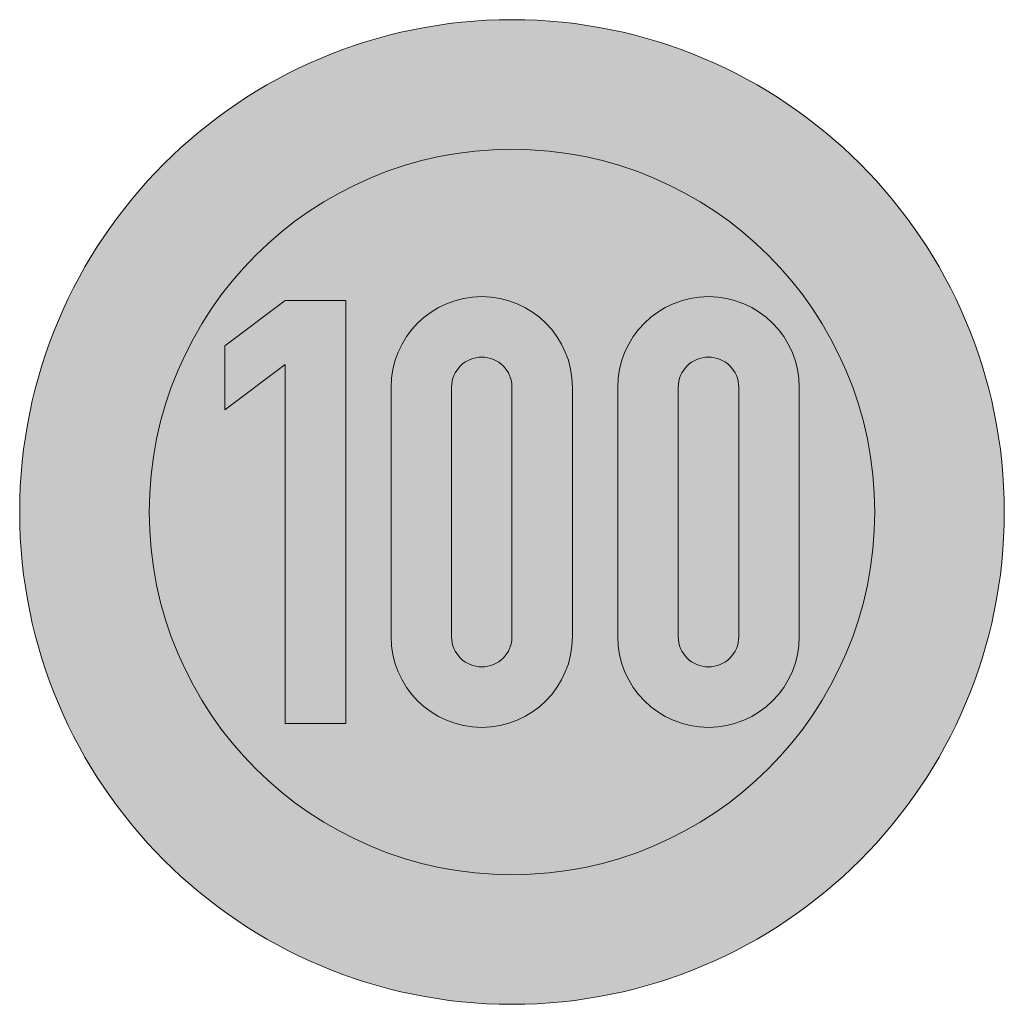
# Model space of a CAD drawing. Header units: metres. Extents: x -0.00188 to 0.00212, y -0.002 to 0.002.
import ezdxf

# ---------------------------------------------------------------- set-up
doc = ezdxf.new("R2010")
doc.units = ezdxf.units.M
doc.layers.get('0').update_dxf_attribs({"lineweight": 0})
for name, color, linetype, lineweight in [('VKZ_274-60_flf', 1, 'Continuous', 0), ('VKZ_274-60_sym', 7, 'Continuous', 0), ('VKZ_274-60_txt', 7, 'Continuous', 0)]:
    doc.layers.add(name, color=color, linetype=linetype, lineweight=lineweight)

msp = doc.modelspace()

# ---------------------------------------------------------------- hatches: boundary and pattern name
h = msp.add_hatch(color=256)
h.dxf.hatch_style = 1
h.paths.add_polyline_path([(-0.0005526, 0.0008596), (-0.0007982, 0.0008596), (-0.0010439, 0.0006754), (-0.0010439, 0.0004145), (-0.0007982, 0.0005987), (-0.0007982, -0.0008596), (-0.0005526, -0.0008596)])
at = {"layer": 'VKZ_274-60_flf'}
h = msp.add_hatch(color=256, dxfattribs=at)
h.dxf.hatch_style = 1
h.paths.add_polyline_path([(-0.0018772, 0, 1), (0.0021228, 0, 1)])
h.paths.add_polyline_path([(0.0015965, 0, -1), (-0.0013509, 0, -1)], flags=16)
h.paths.add_polyline_path([(-0.0010439, 0.0006754), (-0.0007982, 0.0008596), (-0.0005526, 0.0008596), (-0.0005526, -0.0008596), (-0.0007982, -0.0008596), (-0.0007982, 0.0005987), (-0.0010439, 0.0004145)], flags=0)
h.paths.add_polyline_path([(0.0003684, 0.0005066), (0.0003684, -0.0005066, -1), (-0.0003684, -0.0005066), (-0.0003684, 0.0005066, -1)], flags=0)
h.paths.add_polyline_path([(0.0001228, 0.0005066), (0.0001228, -0.0005066, -1), (-0.0001228, -0.0005066), (-0.0001228, 0.0005066, -1)], flags=0)
h.paths.add_polyline_path([(0.0012895, 0.0005066), (0.0012895, -0.0005066, -1), (0.0005526, -0.0005066), (0.0005526, 0.0005066, -1)], flags=0)
h.paths.add_polyline_path([(0.0010439, 0.0005066), (0.0010439, -0.0005066, -1), (0.0007982, -0.0005066), (0.0007982, 0.0005066, -1)], flags=0)
at = {"layer": 'VKZ_274-60_flf', "true_color": 0xffffff}
h = msp.add_hatch(color=7, dxfattribs=at)
h.dxf.hatch_style = 1
h.paths.add_polyline_path([(-0.0013509, 0, 1), (0.0015965, 0, 1)])
h.paths.add_polyline_path([(0.0003684, 0.0005066), (0.0003684, -0.0005066, -1), (-0.0003684, -0.0005066), (-0.0003684, 0.0005066, -1)], flags=16)
h.paths.add_polyline_path([(0.0001228, 0.0005066), (0.0001228, -0.0005066, -1), (-0.0001228, -0.0005066), (-0.0001228, 0.0005066, -1)], flags=0)
h.paths.add_polyline_path([(0.0012895, 0.0005066), (0.0012895, -0.0005066, -1), (0.0005526, -0.0005066), (0.0005526, 0.0005066, -1)], flags=16)
h.paths.add_polyline_path([(-0.0005526, 0.0008596), (-0.0005526, -0.0008596), (-0.0007982, -0.0008596), (-0.0007982, 0.0005987), (-0.0010439, 0.0004145), (-0.0010439, 0.0006754), (-0.0007982, 0.0008596)], flags=16)
h.paths.add_polyline_path([(0.0010439, 0.0005066), (0.0010439, -0.0005066, -1), (0.0007982, -0.0005066), (0.0007982, 0.0005066, -1)], flags=0)
h.paths.add_polyline_path([(0.0001228, 0.0005066, 1), (-0.0001228, 0.0005066), (-0.0001228, -0.0005066, 1), (0.0001228, -0.0005066)], flags=0)
h.paths.add_polyline_path([(0.0010439, 0.0005066, 1), (0.0007982, 0.0005066), (0.0007982, -0.0005066, 1), (0.0010439, -0.0005066)], flags=0)
h = msp.add_hatch(color=7, dxfattribs=at)
h.dxf.hatch_style = 1
h.paths.add_polyline_path([(0.0001228, 0.0005066, 1), (-0.0001228, 0.0005066), (-0.0001228, -0.0005066, 1), (0.0001228, -0.0005066)])
h = msp.add_hatch(color=7, dxfattribs=at)
h.dxf.hatch_style = 1
h.paths.add_polyline_path([(0.0010439, 0.0005066, 1), (0.0007982, 0.0005066), (0.0007982, -0.0005066, 1), (0.0010439, -0.0005066)])
at = {"layer": 'VKZ_274-60_txt'}
h = msp.add_hatch(color=256, dxfattribs=at)
h.dxf.hatch_style = 1
h.paths.add_polyline_path([(0.0003684, -0.0005066), (0.0003684, 0.0005066, 1), (-0.0003684, 0.0005066), (-0.0003684, -0.0005066, 1)])
h.paths.add_polyline_path([(-0.0001228, -0.0005066), (-0.0001228, 0.0005066, -1), (0.0001228, 0.0005066), (0.0001228, -0.0005066, -1)], flags=16)
h = msp.add_hatch(color=256, dxfattribs=at)
h.dxf.hatch_style = 1
h.paths.add_polyline_path([(0.0012895, -0.0005066), (0.0012895, 0.0005066, 1), (0.0005526, 0.0005066), (0.0005526, -0.0005066, 1)])
h.paths.add_polyline_path([(0.0007982, -0.0005066), (0.0007982, 0.0005066, -1), (0.0010439, 0.0005066), (0.0010439, -0.0005066, -1)], flags=16)

# ---------------------------------------------------------------- linework, layer by layer
at = {"layer": 'VKZ_274-60_sym'}
for radius in [0.002, 0.0014737]:
    msp.add_circle((0.0001228, 0), radius, dxfattribs=at)
at = {"layer": 'VKZ_274-60_txt'}
msp.add_lwpolyline([(-0.0010439, 0.0006754), (-0.0007982, 0.0008596), (-0.0005526, 0.0008596), (-0.0005526, -0.0008596), (-0.0007982, -0.0008596), (-0.0007982, 0.0005987), (-0.0010439, 0.0004145)], close=True, dxfattribs=at)
for points in [[(0.0003684, 0.0005066), (0.0003684, -0.0005066, -1), (-0.0003684, -0.0005066), (-0.0003684, 0.0005066, -1)], [(0.0005526, -0.0005066, 1), (0.0012895, -0.0005066), (0.0012895, 0.0005066, 1), (0.0005526, 0.0005066)], [(-0.0001228, -0.0005066), (-0.0001228, 0.0005066, -1), (0.0001228, 0.0005066), (0.0001228, -0.0005066, -1)], [(0.0007982, -0.0005066, 1), (0.0010439, -0.0005066), (0.0010439, 0.0005066, 1), (0.0007982, 0.0005066)]]:
    msp.add_lwpolyline(points, format="xyb", close=True, dxfattribs=at)

doc.saveas('drawing.dxf')
